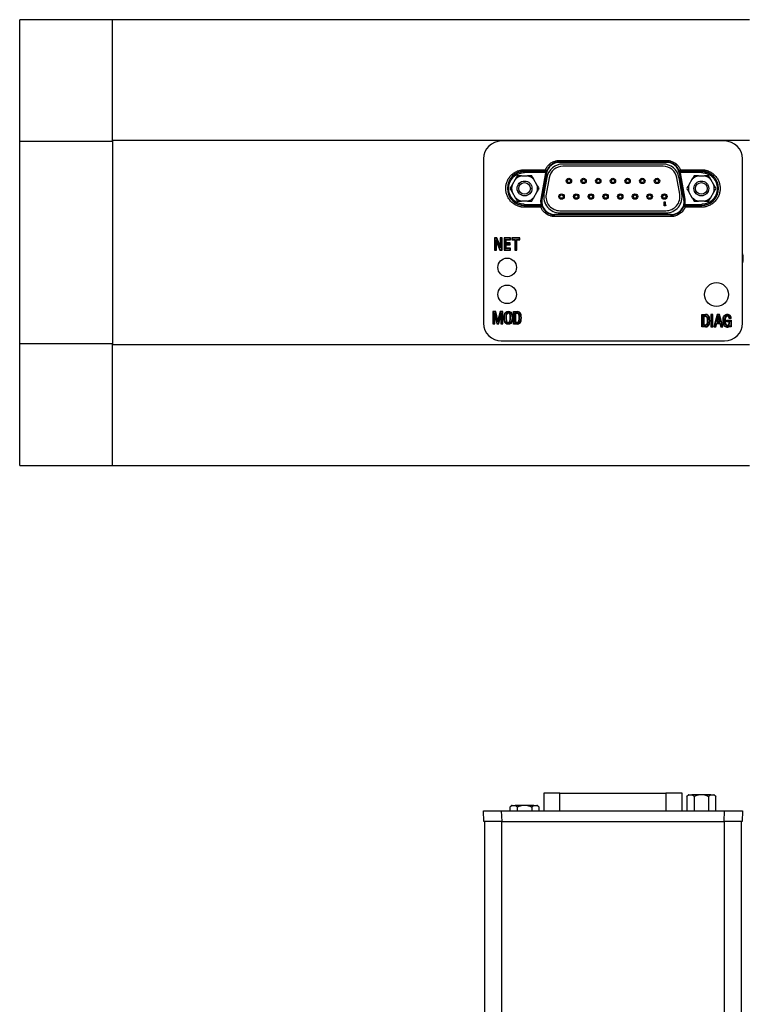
# Model space of a CAD drawing. Header units: inches. Extents: x 2.2 to 32.5, y 1.8 to 20.5.
# Tile 4 of 9: x 8.8 to 14.2, y 13.2 to 20.5. Entities that reach past the tile are written whole.
import ezdxf

# ---------------------------------------------------------------- set-up
doc = ezdxf.new("R2010")
doc.units = ezdxf.units.IN
doc.header["$LTSCALE"] = 2
doc.header["$MEASUREMENT"] = 0

msp = doc.modelspace()

# ---------------------------------------------------------------- linework, layer by layer
at = {"color": 7, "linetype": 'Continuous', "lineweight": 25}
for p, q in [((9.4739, 20.5036), (8.7849, 20.5036)), ((8.7849, 19.6025), (8.7849, 20.5036)), ((14.1983, 20.5036), (9.4739, 20.5036)), ((9.4739, 19.6025), (9.4739, 20.5036)), ((9.4739, 19.6102), (9.4739, 20.5036)), ((8.7849, 19.6025), (9.4739, 19.6025)), ((8.7849, 18.0977), (8.7849, 19.6025)), ((9.4739, 19.6102), (14.1983, 19.6102)), ((9.4739, 19.6025), (9.4739, 18.0977)), ((14.0144, 19.6036), (12.3581, 19.6036)), ((12.2256, 19.4712), (12.2256, 18.2518)), ((12.7879, 19.4595), (13.5846, 19.4595)), ((12.7879, 19.4595), (12.7879, 19.4477)), ((12.7879, 19.4477), (13.5846, 19.4477)), ((12.7879, 19.4445), (12.7879, 19.4477)), ((13.5846, 19.4445), (12.7879, 19.4445)), ((13.5846, 19.4477), (13.5846, 19.4595)), ((13.5846, 19.4477), (13.5846, 19.4445)), ((14.1469, 18.2518), (14.1469, 19.4712)), ((12.5303, 19.3906), (12.686, 19.3906)), ((12.5303, 19.3906), (12.5303, 19.3788)), ((12.5303, 19.3788), (12.6886, 19.3788)), ((12.5303, 19.377), (12.5303, 19.3788)), ((12.6899, 19.377), (12.5303, 19.377)), ((12.5303, 19.3691), (12.5303, 19.377)), ((12.6862, 19.3691), (12.5303, 19.3691)), ((12.6859, 19.3677), (12.6512, 19.1708)), ((12.6589, 19.1695), (12.6936, 19.3663)), ((12.6945, 19.3662), (12.6597, 19.1693)), ((12.6862, 19.3691), (12.6859, 19.3677)), ((12.6936, 19.3663), (12.6859, 19.3677)), ((12.6862, 19.3691), (12.6939, 19.3677)), ((12.6886, 19.3788), (12.6899, 19.377)), ((12.6936, 19.3663), (12.6945, 19.3662)), ((13.5577, 19.4327), (12.8147, 19.4327)), ((13.5577, 19.4163), (12.8147, 19.4163)), ((13.678, 19.3662), (13.6788, 19.3663)), ((13.678, 19.3662), (13.7127, 19.1693)), ((13.6863, 19.3691), (13.6786, 19.3677)), ((13.6866, 19.3677), (13.6788, 19.3663)), ((13.6788, 19.3663), (13.7135, 19.1695)), ((13.6825, 19.377), (13.6838, 19.3788)), ((13.8421, 19.377), (13.6825, 19.377)), ((13.6838, 19.3788), (13.8421, 19.3788)), ((13.8421, 19.3691), (13.6863, 19.3691)), ((13.6866, 19.3677), (13.6863, 19.3691)), ((13.6865, 19.3906), (13.8421, 19.3906)), ((13.7213, 19.1708), (13.6866, 19.3677)), ((13.8421, 19.3906), (13.8421, 19.3788)), ((13.8421, 19.377), (13.8421, 19.3788)), ((13.8421, 19.3691), (13.8421, 19.377)), ((12.4605, 19.3174), (12.438, 19.2786)), ((12.5078, 19.3448), (12.5527, 19.3448)), ((12.6224, 19.2786), (12.6, 19.3174)), ((12.6962, 19.3332), (12.6747, 19.2112)), ((12.7123, 19.3303), (12.6908, 19.2083)), ((13.6817, 19.2083), (13.6601, 19.3303)), ((13.6978, 19.2112), (13.6763, 19.3332)), ((13.7725, 19.3174), (13.75, 19.2786)), ((13.8198, 19.3448), (13.8647, 19.3448)), ((13.9344, 19.2786), (13.912, 19.3174)), ((12.438, 19.2239), (12.4605, 19.1851)), ((12.6, 19.1851), (12.6224, 19.2239)), ((13.75, 19.2239), (13.7725, 19.1851)), ((13.912, 19.1851), (13.9344, 19.2239)), ((12.5527, 19.1578), (12.5078, 19.1578)), ((12.6512, 19.1708), (12.6589, 19.1695)), ((12.6597, 19.1693), (12.6589, 19.1695)), ((13.567, 19.1513), (13.5729, 19.1513)), ((13.567, 19.1213), (13.567, 19.1513)), ((13.5729, 19.1513), (13.5729, 19.1264)), ((13.7135, 19.1695), (13.7127, 19.1693)), ((13.7135, 19.1695), (13.7213, 19.1708)), ((13.8647, 19.1578), (13.8198, 19.1578)), ((12.5303, 19.1334), (12.5303, 19.1255)), ((12.5303, 19.1334), (12.6514, 19.1334)), ((12.5303, 19.1255), (12.5303, 19.1237)), ((12.5303, 19.1255), (12.6552, 19.1255)), ((12.6539, 19.1237), (12.5303, 19.1237)), ((12.5303, 19.1119), (12.5303, 19.1237)), ((12.6512, 19.1119), (12.5303, 19.1119)), ((12.6514, 19.1334), (12.6592, 19.1349)), ((12.6552, 19.1255), (12.6539, 19.1237)), ((12.7932, 19.0863), (13.5792, 19.0863)), ((13.5729, 19.1213), (13.567, 19.1213)), ((13.5729, 19.1264), (13.5787, 19.1308)), ((13.5787, 19.1257), (13.5729, 19.1213)), ((13.5787, 19.1308), (13.5787, 19.1257)), ((13.721, 19.1334), (13.7133, 19.1349)), ((13.7185, 19.1237), (13.7173, 19.1255)), ((13.7173, 19.1255), (13.8421, 19.1255)), ((13.8421, 19.1237), (13.7185, 19.1237)), ((13.721, 19.1334), (13.8421, 19.1334)), ((13.8421, 19.1119), (13.7212, 19.1119)), ((13.8421, 19.1334), (13.8421, 19.1255)), ((13.8421, 19.1255), (13.8421, 19.1237)), ((13.8421, 19.1119), (13.8421, 19.1237)), ((12.7532, 19.058), (12.7532, 19.0548)), ((13.6193, 19.058), (12.7532, 19.058)), ((12.7532, 19.043), (12.7532, 19.0548)), ((13.6193, 19.0548), (12.7532, 19.0548)), ((13.6193, 19.043), (12.7532, 19.043)), ((12.7932, 19.0699), (13.5792, 19.0699)), ((13.6193, 19.058), (13.6193, 19.0548)), ((13.6193, 19.043), (13.6193, 19.0548)), ((12.3074, 18.8855), (12.3074, 18.7934)), ((12.3253, 18.8855), (12.3074, 18.8855)), ((12.3102, 18.8827), (12.3074, 18.8855)), ((12.3102, 18.8827), (12.3102, 18.7962)), ((12.3234, 18.8827), (12.3102, 18.8827)), ((12.3194, 18.8705), (12.3222, 18.8561)), ((12.3194, 18.8705), (12.3491, 18.7962)), ((12.3194, 18.7962), (12.3194, 18.8705)), ((12.3222, 18.7934), (12.3222, 18.8561)), ((12.3222, 18.8561), (12.3472, 18.7934)), ((12.3234, 18.8827), (12.3253, 18.8855)), ((12.3524, 18.81), (12.3234, 18.8827)), ((12.3496, 18.8245), (12.3253, 18.8855)), ((12.3644, 18.8855), (12.3496, 18.8855)), ((12.3496, 18.8855), (12.3496, 18.8245)), ((12.3524, 18.8827), (12.3496, 18.8855)), ((12.3524, 18.8827), (12.3524, 18.81)), ((12.3616, 18.8827), (12.3524, 18.8827)), ((12.3616, 18.8827), (12.3644, 18.8855)), ((12.3616, 18.7962), (12.3616, 18.8827)), ((12.3644, 18.7934), (12.3644, 18.8855)), ((12.3782, 18.8855), (12.3782, 18.7934)), ((12.4269, 18.8855), (12.3782, 18.8855)), ((12.381, 18.8827), (12.3782, 18.8855)), ((12.381, 18.8827), (12.381, 18.7962)), ((12.4241, 18.8827), (12.381, 18.8827)), ((12.3903, 18.8457), (12.3903, 18.8734)), ((12.3903, 18.8734), (12.3931, 18.8706)), ((12.3903, 18.8734), (12.4241, 18.8734)), ((12.3931, 18.8485), (12.3931, 18.8706)), ((12.3931, 18.8706), (12.4269, 18.8706)), ((12.4241, 18.8827), (12.4269, 18.8855)), ((12.4241, 18.8734), (12.4241, 18.8827)), ((12.4241, 18.8734), (12.4269, 18.8706)), ((12.4269, 18.8706), (12.4269, 18.8855)), ((12.4363, 18.8855), (12.4363, 18.8706)), ((12.4949, 18.8855), (12.4363, 18.8855)), ((12.4391, 18.8827), (12.4363, 18.8855)), ((12.4391, 18.8734), (12.4363, 18.8706)), ((12.4363, 18.8706), (12.4583, 18.8706)), ((12.4921, 18.8827), (12.4391, 18.8827)), ((12.4391, 18.8827), (12.4391, 18.8734)), ((12.4391, 18.8734), (12.4611, 18.8734)), ((12.4611, 18.8734), (12.4583, 18.8706)), ((12.4583, 18.8706), (12.4583, 18.7934)), ((12.4611, 18.8734), (12.4611, 18.7962)), ((12.4713, 18.7962), (12.4713, 18.8734)), ((12.4713, 18.8734), (12.4741, 18.8706)), ((12.4713, 18.8734), (12.4921, 18.8734)), ((12.4741, 18.7934), (12.4741, 18.8706)), ((12.4741, 18.8706), (12.4949, 18.8706)), ((12.4921, 18.8827), (12.4949, 18.8855)), ((12.4921, 18.8734), (12.4921, 18.8827)), ((12.4921, 18.8734), (12.4949, 18.8706)), ((12.4949, 18.8706), (12.4949, 18.8855)), ((12.3102, 18.7962), (12.3074, 18.7934)), ((12.3074, 18.7934), (12.3222, 18.7934)), ((12.3102, 18.7962), (12.3194, 18.7962)), ((12.3194, 18.7962), (12.3222, 18.7934)), ((12.3491, 18.7962), (12.3472, 18.7934)), ((12.3472, 18.7934), (12.3644, 18.7934)), ((12.3491, 18.7962), (12.3616, 18.7962)), ((12.3524, 18.81), (12.3496, 18.8245)), ((12.3616, 18.7962), (12.3644, 18.7934)), ((12.381, 18.7962), (12.3782, 18.7934)), ((12.3782, 18.7934), (12.4269, 18.7934)), ((12.381, 18.7962), (12.4241, 18.7962)), ((12.3903, 18.8457), (12.3931, 18.8485)), ((12.4217, 18.8457), (12.3903, 18.8457)), ((12.3903, 18.8369), (12.3931, 18.8341)), ((12.3903, 18.8369), (12.4217, 18.8369)), ((12.3903, 18.8053), (12.3903, 18.8369)), ((12.3903, 18.8053), (12.3931, 18.8081)), ((12.4241, 18.8053), (12.3903, 18.8053)), ((12.4245, 18.8485), (12.3931, 18.8485)), ((12.3931, 18.8081), (12.3931, 18.8341)), ((12.3931, 18.8341), (12.4245, 18.8341)), ((12.4269, 18.8081), (12.3931, 18.8081)), ((12.4217, 18.8457), (12.4245, 18.8485)), ((12.4217, 18.8369), (12.4217, 18.8457)), ((12.4217, 18.8369), (12.4245, 18.8341)), ((12.4241, 18.8053), (12.4269, 18.8081)), ((12.4241, 18.7962), (12.4241, 18.8053)), ((12.4241, 18.7962), (12.4269, 18.7934)), ((12.4245, 18.8341), (12.4245, 18.8485)), ((12.4269, 18.7934), (12.4269, 18.8081)), ((12.4611, 18.7962), (12.4583, 18.7934)), ((12.4583, 18.7934), (12.4741, 18.7934)), ((12.4611, 18.7962), (12.4713, 18.7962)), ((12.4713, 18.7962), (12.4741, 18.7934)), ((12.2954, 18.3375), (12.2954, 18.2457)), ((12.3171, 18.3375), (12.2954, 18.3375)), ((12.2982, 18.3348), (12.2954, 18.3375)), ((12.3149, 18.3348), (12.2982, 18.3348)), ((12.2982, 18.3348), (12.2982, 18.2485)), ((12.3078, 18.3288), (12.3105, 18.3062)), ((12.3078, 18.3288), (12.3278, 18.2485)), ((12.3078, 18.2485), (12.3078, 18.3288)), ((12.3105, 18.2457), (12.3105, 18.3062)), ((12.3105, 18.3062), (12.3256, 18.2457)), ((12.3149, 18.3348), (12.3171, 18.3375)), ((12.3325, 18.2619), (12.3149, 18.3348)), ((12.3326, 18.2732), (12.3171, 18.3375)), ((12.3517, 18.3348), (12.3325, 18.2619)), ((12.3325, 18.2619), (12.3326, 18.2732)), ((12.3496, 18.3375), (12.3326, 18.2732)), ((12.3375, 18.2485), (12.3583, 18.3288)), ((12.3396, 18.2457), (12.3555, 18.307)), ((12.3705, 18.3375), (12.3496, 18.3375)), ((12.3517, 18.3348), (12.3496, 18.3375)), ((12.3678, 18.3348), (12.3517, 18.3348)), ((12.3583, 18.3288), (12.3555, 18.307)), ((12.3555, 18.307), (12.3555, 18.2457)), ((12.3583, 18.3288), (12.3583, 18.2485)), ((12.3678, 18.3348), (12.3705, 18.3375)), ((12.3678, 18.2485), (12.3678, 18.3348)), ((12.3705, 18.2457), (12.3705, 18.3375)), ((12.3812, 18.2665), (12.3839, 18.2671)), ((12.3941, 18.3158), (12.3968, 18.3153)), ((12.422, 18.2679), (12.4247, 18.2674)), ((12.4375, 18.3167), (12.4348, 18.3162)), ((12.4348, 18.2671), (12.4375, 18.2665)), ((12.4402, 18.2916), (12.4375, 18.2916)), ((12.4478, 18.3378), (12.476, 18.3378)), ((12.4478, 18.2454), (12.4478, 18.3378)), ((12.4506, 18.335), (12.4478, 18.3378)), ((12.4506, 18.335), (12.4506, 18.2482)), ((12.4506, 18.335), (12.476, 18.335)), ((12.4604, 18.3266), (12.4632, 18.3238)), ((12.4604, 18.3266), (12.4604, 18.2566)), ((12.4632, 18.3238), (12.4632, 18.2594)), ((12.476, 18.335), (12.476, 18.3378)), ((13.8451, 18.3163), (13.8732, 18.3163)), ((13.8451, 18.2239), (13.8451, 18.3163)), ((13.8479, 18.3135), (13.8451, 18.3163)), ((13.8479, 18.3135), (13.8479, 18.2267)), ((13.8479, 18.3135), (13.8733, 18.3135)), ((13.8577, 18.3051), (13.8577, 18.2351)), ((13.8577, 18.3051), (13.8605, 18.3023)), ((13.8605, 18.3023), (13.8605, 18.2379)), ((13.8733, 18.3135), (13.8732, 18.3163)), ((13.9121, 18.3166), (13.9121, 18.2239)), ((13.9279, 18.3166), (13.9121, 18.3166)), ((13.9148, 18.3138), (13.9121, 18.3166)), ((13.9252, 18.3138), (13.9148, 18.3138)), ((13.9148, 18.3138), (13.9148, 18.2267)), ((13.9252, 18.3138), (13.9279, 18.3166)), ((13.9252, 18.2267), (13.9252, 18.3138)), ((13.9279, 18.2239), (13.9279, 18.3166)), ((13.96, 18.3162), (13.9348, 18.2239)), ((13.9621, 18.3134), (13.9384, 18.2267)), ((13.9683, 18.3057), (13.9569, 18.2607)), ((13.9768, 18.3162), (13.96, 18.3162)), ((13.9621, 18.3134), (13.96, 18.3162)), ((13.9683, 18.2943), (13.9605, 18.2635)), ((13.9747, 18.3134), (13.9621, 18.3134)), ((13.9683, 18.2943), (13.9683, 18.3057)), ((13.9796, 18.2607), (13.9683, 18.3057)), ((13.976, 18.2635), (13.9683, 18.2943)), ((13.9747, 18.3134), (13.9768, 18.3162)), ((13.9987, 18.2267), (13.9747, 18.3134)), ((14.0023, 18.2239), (13.9768, 18.3162)), ((14.0294, 18.2749), (14.0641, 18.2749)), ((14.0294, 18.2607), (14.0294, 18.2749)), ((14.0322, 18.2721), (14.0294, 18.2749)), ((14.0322, 18.2721), (14.0613, 18.2721)), ((14.0322, 18.2635), (14.0322, 18.2721)), ((14.0474, 18.2937), (14.0502, 18.2942)), ((14.0632, 18.2861), (14.0482, 18.2861)), ((14.0604, 18.2889), (14.0508, 18.2889)), ((14.0613, 18.2721), (14.0641, 18.2749)), ((14.0613, 18.2721), (14.0613, 18.2269)), ((14.0641, 18.2749), (14.0641, 18.2241)), ((12.2982, 18.2485), (12.2954, 18.2457)), ((12.2954, 18.2457), (12.3105, 18.2457)), ((12.2982, 18.2485), (12.3078, 18.2485)), ((12.3078, 18.2485), (12.3105, 18.2457)), ((12.3278, 18.2485), (12.3256, 18.2457)), ((12.3256, 18.2457), (12.3396, 18.2457)), ((12.3278, 18.2485), (12.3375, 18.2485)), ((12.3375, 18.2485), (12.3396, 18.2457)), ((12.3583, 18.2485), (12.3555, 18.2457)), ((12.3555, 18.2457), (12.3705, 18.2457)), ((12.3583, 18.2485), (12.3678, 18.2485)), ((12.3678, 18.2485), (12.3705, 18.2457)), ((12.4506, 18.2482), (12.4478, 18.2454)), ((12.476, 18.2454), (12.4478, 18.2454)), ((12.4506, 18.2482), (12.476, 18.2482)), ((12.4604, 18.2566), (12.4632, 18.2594)), ((12.476, 18.2482), (12.476, 18.2454)), ((13.8479, 18.2267), (13.8451, 18.2239)), ((13.8732, 18.2239), (13.8451, 18.2239)), ((13.8479, 18.2267), (13.8733, 18.2267)), ((13.8605, 18.2379), (13.8577, 18.2351)), ((13.8732, 18.2239), (13.8733, 18.2267)), ((13.8988, 18.2455), (13.9015, 18.2449)), ((13.9148, 18.2267), (13.9121, 18.2239)), ((13.9121, 18.2239), (13.9279, 18.2239)), ((13.9148, 18.2267), (13.9252, 18.2267)), ((13.9252, 18.2267), (13.9279, 18.2239)), ((13.9384, 18.2267), (13.9348, 18.2239)), ((13.9348, 18.2239), (13.9505, 18.2239)), ((13.9384, 18.2267), (13.9483, 18.2267)), ((13.9483, 18.2267), (13.9546, 18.252)), ((13.9483, 18.2267), (13.9505, 18.2239)), ((13.9505, 18.2239), (13.9568, 18.2492)), ((13.9546, 18.252), (13.9568, 18.2492)), ((13.9546, 18.252), (13.9818, 18.252)), ((13.9568, 18.2492), (13.9797, 18.2492)), ((13.9605, 18.2635), (13.9569, 18.2607)), ((13.9569, 18.2607), (13.9796, 18.2607)), ((13.9605, 18.2635), (13.976, 18.2635)), ((13.976, 18.2635), (13.9796, 18.2607)), ((13.9818, 18.252), (13.9797, 18.2492)), ((13.9797, 18.2492), (13.9863, 18.2239)), ((13.9818, 18.252), (13.9885, 18.2267)), ((13.9885, 18.2267), (13.9863, 18.2239)), ((13.9863, 18.2239), (14.0023, 18.2239)), ((13.9885, 18.2267), (13.9987, 18.2267)), ((13.9987, 18.2267), (14.0023, 18.2239)), ((14.0322, 18.2635), (14.0294, 18.2607)), ((14.0493, 18.2607), (14.0294, 18.2607)), ((14.052, 18.2635), (14.0322, 18.2635)), ((14.0501, 18.2241), (14.05, 18.2283)), ((14.0528, 18.2269), (14.0501, 18.2241)), ((14.0641, 18.2241), (14.0501, 18.2241)), ((14.0528, 18.2269), (14.0528, 18.2354)), ((14.0613, 18.2269), (14.0528, 18.2269)), ((14.0613, 18.2269), (14.0641, 18.2241)), ((9.4739, 18.0977), (8.7849, 18.0977)), ((8.7849, 17.1966), (8.7849, 18.0977)), ((9.4739, 17.1966), (9.4739, 18.0977)), ((14.1983, 18.09), (9.4739, 18.09)), ((9.4739, 17.1966), (9.4739, 18.09)), ((12.3581, 18.1194), (14.0144, 18.1194)), ((8.7849, 17.1966), (9.4739, 17.1966)), ((9.4739, 17.1966), (14.1983, 17.1966)), ((12.6728, 14.7636), (12.6728, 14.6329)), ((12.7932, 14.7636), (12.6728, 14.7636)), ((12.7932, 14.7636), (13.5792, 14.7636)), ((13.6996, 14.7636), (13.5792, 14.7636)), ((13.6996, 14.6329), (13.6996, 14.7636)), ((13.7461, 14.7518), (13.7343, 14.74)), ((13.7343, 14.74), (13.7343, 14.6329)), ((13.75, 14.7518), (13.7461, 14.7518)), ((13.75, 14.7518), (13.7725, 14.7518)), ((13.8198, 14.7518), (13.7725, 14.7518)), ((13.7882, 14.74), (13.7882, 14.6329)), ((13.8647, 14.7518), (13.8198, 14.7518)), ((13.912, 14.7518), (13.8647, 14.7518)), ((13.8962, 14.74), (13.8962, 14.6329)), ((13.912, 14.7518), (13.9344, 14.7518)), ((13.9384, 14.7518), (13.9344, 14.7518)), ((13.9502, 14.74), (13.9384, 14.7518)), ((13.9502, 14.6329), (13.9502, 14.74)), ((12.2284, 14.5542), (12.2256, 14.6329)), ((12.2256, 14.6329), (12.3581, 14.6329)), ((12.3581, 14.6329), (12.3608, 14.5542)), ((12.3581, 14.6329), (14.0144, 14.6329)), ((12.3946, 14.633), (12.3945, 14.6329)), ((12.4341, 14.6723), (12.4223, 14.6605)), ((12.4223, 14.6605), (12.4223, 14.6329)), ((12.438, 14.6723), (12.4341, 14.6723)), ((12.438, 14.6723), (12.4605, 14.6723)), ((12.5078, 14.6723), (12.4605, 14.6723)), ((12.4762, 14.6605), (12.4762, 14.6329)), ((12.5527, 14.6723), (12.5078, 14.6723)), ((12.6, 14.6723), (12.5527, 14.6723)), ((12.5842, 14.6605), (12.5842, 14.6329)), ((12.6, 14.6723), (12.6224, 14.6723)), ((12.6264, 14.6723), (12.6224, 14.6723)), ((12.6382, 14.6605), (12.6264, 14.6723)), ((12.6382, 14.6329), (12.6382, 14.6605)), ((14.0116, 14.5542), (14.0144, 14.6329)), ((14.0144, 14.6329), (14.1469, 14.6329)), ((14.1469, 14.6329), (14.1441, 14.5542)), ((12.3608, 14.5542), (12.2284, 14.5542)), ((12.2332, 14.5542), (12.2332, 10.8397)), ((12.3582, 14.5542), (12.3582, 10.8397)), ((12.3608, 14.5542), (14.0116, 14.5542)), ((14.1441, 14.5542), (14.0116, 14.5542)), ((14.0142, 10.8397), (14.0142, 14.5542)), ((14.1392, 10.8397), (14.1392, 14.5542))]:
    msp.add_line(p, q, dxfattribs=at)
at = {"color": 8, "linetype": 'Continuous', "lineweight": 25}
for p, q in [((12.7932, 14.6329), (12.7932, 14.7636)), ((13.5792, 14.7636), (13.5792, 14.6329))]:
    msp.add_line(p, q, dxfattribs=at)
at = {"color": 7, "linetype": 'Continuous', "lineweight": 25, "flags": 128}
for points in [[(12.4911, 18.3147), (12.4906, 18.3146), (12.4903, 18.3145), (12.4897, 18.3144), (12.4894, 18.3143), (12.4884, 18.3141)], [(12.4884, 18.2691), (12.4889, 18.269), (12.4893, 18.2689), (12.4898, 18.2688), (12.4903, 18.2687), (12.4907, 18.2686), (12.4911, 18.2685)], [(13.8857, 18.2926), (13.8862, 18.2927), (13.8866, 18.2928), (13.8871, 18.2929), (13.8875, 18.293), (13.888, 18.2931), (13.8884, 18.2932)], [(13.8857, 18.2476), (13.8868, 18.2473), (13.8871, 18.2473), (13.8877, 18.2471), (13.888, 18.2471), (13.8884, 18.2469)]]:
    msp.add_lwpolyline(points, dxfattribs=at)
at = {"color": 7, "linetype": 'Continuous', "lineweight": 25}
for centre, radius in [((12.5302, 19.2513), 0.0551), ((12.5302, 19.2513), 0.0433), ((12.8592, 19.3073), 0.02), ((12.8592, 19.3073), 0.0125), ((12.9682, 19.3073), 0.02), ((12.9682, 19.3073), 0.0125), ((13.0772, 19.3073), 0.02), ((13.0772, 19.3073), 0.0125), ((13.1862, 19.3073), 0.02), ((13.1862, 19.3073), 0.0125), ((13.2952, 19.3073), 0.02), ((13.2952, 19.3073), 0.0125), ((13.4042, 19.3073), 0.02), ((13.4042, 19.3073), 0.0125), ((13.5132, 19.3073), 0.02), ((13.5132, 19.3073), 0.0125), ((13.8422, 19.2513), 0.0551), ((13.8422, 19.2513), 0.0433), ((12.8047, 19.1913), 0.02), ((12.8047, 19.1913), 0.0125), ((12.9138, 19.1913), 0.02), ((12.9138, 19.1913), 0.0125), ((13.0227, 19.1913), 0.02), ((13.0227, 19.1913), 0.0125), ((13.1317, 19.1913), 0.02), ((13.1317, 19.1913), 0.0125), ((13.2407, 19.1913), 0.02), ((13.2407, 19.1913), 0.0125), ((13.3497, 19.1913), 0.02), ((13.3497, 19.1913), 0.0125), ((13.4587, 19.1913), 0.02), ((13.4587, 19.1913), 0.0125), ((13.5677, 19.1913), 0.02), ((13.5677, 19.1913), 0.0125), ((12.4012, 18.6655), 0.0689), ((12.4012, 18.4655), 0.0689), ((13.9546, 18.4639), 0.0886)]:
    msp.add_circle(centre, radius, dxfattribs=at)
for centre, radius, start, end in [((12.7879, 19.3497), 0.0949, 90, 170), ((12.7879, 19.3497), 0.098, 90, 159.55023), ((13.5846, 19.3497), 0.098, 20.44977, 90), ((13.5846, 19.3497), 0.0949, 10, 90), ((12.5303, 19.2513), 0.1276, 90, 270), ((12.5303, 19.2513), 0.1257, 90, 270), ((12.6886, 19.3867), 0.00788, 270.05281, 339.49741), ((12.6899, 19.3849), 0.00788, 270.0536, 340.18742), ((12.7879, 19.3497), 0.0957, 169.17473, 170), ((12.8147, 19.3123), 0.1204, 90, 170), ((12.8147, 19.3123), 0.104, 90, 170), ((13.5577, 19.3123), 0.1204, 10, 90), ((13.5577, 19.3123), 0.104, 10, 90), ((13.6826, 19.3849), 0.00788, 199.81258, 269.9464), ((13.6838, 19.3867), 0.00788, 200.50259, 269.94719), ((13.5846, 19.3497), 0.0957, 10, 10.82527), ((13.8421, 19.2513), 0.1276, 270, 90), ((13.8421, 19.2513), 0.1257, 270, 90), ((12.5302, 19.2513), 0.0962, 103.49293, 136.50707), ((12.5302, 19.2513), 0.0962, 43.49293, 76.50707), ((13.8422, 19.2513), 0.0962, 103.49293, 136.50707), ((13.8422, 19.2513), 0.0962, 43.49293, 76.50707), ((12.5302, 19.2513), 0.0962, 163.49293, 196.50707), ((12.5302, 19.2513), 0.0962, 343.49293, 16.50707), ((13.8422, 19.2513), 0.0962, 163.49293, 196.50707), ((13.8422, 19.2513), 0.0962, 343.49293, 16.50707), ((12.5302, 19.2513), 0.0962, 223.49293, 256.50707), ((12.5302, 19.2513), 0.0962, 283.49293, 316.50707), ((12.7532, 19.1528), 0.0957, 170, 190.82527), ((12.7532, 19.1528), 0.0949, 170, 270), ((12.7932, 19.1903), 0.1204, 170, 270), ((12.7932, 19.1903), 0.104, 170, 270), ((13.5792, 19.1903), 0.1204, 270, 10), ((13.5792, 19.1903), 0.104, 270, 10), ((13.6193, 19.1528), 0.0949, 270, 10), ((13.6193, 19.1528), 0.0957, 349.17473, 10), ((13.8422, 19.2513), 0.0962, 223.49293, 256.50707), ((13.8422, 19.2513), 0.0962, 283.49293, 316.50707), ((12.6539, 19.1158), 0.00788, 20.50259, 89.94719), ((12.6552, 19.1176), 0.00788, 19.81258, 89.9464), ((12.7532, 19.1528), 0.098, 200.44977, 270), ((13.6193, 19.1528), 0.098, 270, 339.55023), ((13.7173, 19.1176), 0.00788, 90.0536, 160.18742), ((13.7185, 19.1158), 0.00788, 90.05281, 159.49741), ((14.0152, 18.732), 0.1378, 342.85286, 17.14714), ((12.4772, 18.31), 0.0278, 14.0954, 92.59202), ((12.4772, 18.31), 0.025, 14.19455, 92.73213), ((12.4772, 18.2732), 0.025, 267.26787, 345.80545), ((12.38, 18.2916), 0.1107, 348.28196, 11.71802), ((12.38, 18.2916), 0.1135, 348.23346, 11.76657), ((12.3884, 18.2916), 0.1157, 347.7502, 12.2498), ((12.3884, 18.2916), 0.1185, 347.72788, 12.27212), ((13.8745, 18.2885), 0.0278, 14.0954, 92.59202), ((13.8745, 18.2885), 0.025, 14.19455, 92.73213), ((13.7773, 18.2701), 0.1107, 348.28196, 11.71802), ((13.7773, 18.2701), 0.1135, 348.23346, 11.76657), ((13.7857, 18.2701), 0.1157, 347.7502, 12.2498), ((13.7857, 18.2701), 0.1185, 347.72788, 12.27212), ((14.1116, 18.2708), 0.0956, 165.60293, 194.84757), ((14.1116, 18.2708), 0.0928, 165.54875, 194.86487), ((14.0346, 18.2915), 0.0158, 9.55316, 169.08163), ((14.0346, 18.2915), 0.0131, 9.73351, 169.43642), ((13.9428, 18.2795), 0.1056, 3.5991, 7.75845), ((13.9428, 18.2795), 0.1084, 4.97919, 7.78271), ((14.0188, 18.2873), 0.0417, 2.20644, 23.28303), ((14.0188, 18.2873), 0.0445, 358.48929, 23.61791), ((12.4772, 18.2732), 0.0278, 267.40798, 345.9046), ((13.8745, 18.2517), 0.0278, 267.40798, 345.9046), ((13.8745, 18.2517), 0.025, 267.26787, 345.80545), ((14.0329, 18.2489), 0.0267, 196.98784, 309.77881), ((14.0329, 18.2489), 0.024, 197.06651, 325.86005), ((14.0348, 18.2501), 0.016, 193.73578, 349.51391), ((14.0348, 18.2501), 0.0133, 193.62407, 349.79383), ((13.9935, 18.2606), 0.0558, 346.67117, 0.04853), ((13.9935, 18.2606), 0.0586, 346.74253, 2.81059)]:
    msp.add_arc(centre, radius, start, end, dxfattribs=at)
for centre, major_axis in [((12.3582, 19.471), (0.0938, -0.0938)), ((14.0142, 19.471), (-0.0938, -0.0938)), ((12.3582, 18.252), (0.0938, 0.0938)), ((14.0142, 18.252), (-0.0938, 0.0938))]:
    msp.add_ellipse(centre, major_axis=major_axis, ratio=0.998783, start_param=2.356803, end_param=3.926382, dxfattribs=at)
for points, knots in [([(12.686, 19.3906), (12.6868, 19.3926), (12.6884, 19.3965), (12.6913, 19.4022), (12.6945, 19.4077), (12.6981, 19.413), (12.7039, 19.4209), (12.713, 19.4306), (12.7261, 19.441), (12.7406, 19.4493), (12.7544, 19.4546), (12.7667, 19.4576), (12.7772, 19.4592), (12.7843, 19.4594), (12.7879, 19.4595)], [0, 0, 0, 0, 0.049034, 0.097833, 0.146561, 0.195385, 0.244471, 0.372168, 0.50003, 0.627727, 0.755588, 0.837152, 0.918365, 1, 1, 1, 1]), ([(13.5846, 19.4595), (13.5867, 19.4595), (13.591, 19.4594), (13.5973, 19.4588), (13.6036, 19.4579), (13.6099, 19.4566), (13.6194, 19.4541), (13.6318, 19.4493), (13.6463, 19.441), (13.6595, 19.4306), (13.6695, 19.4198), (13.6769, 19.4096), (13.6823, 19.4004), (13.6851, 19.3939), (13.6865, 19.3906)], [0, 0, 0, 0, 0.0490344, 0.0978327, 0.1465607, 0.195385, 0.2444709, 0.3721684, 0.5000295, 0.6277271, 0.7555882, 0.8371516, 0.918365, 1, 1, 1, 1]), ([(12.5303, 19.1119), (12.5278, 19.1119), (12.5228, 19.112), (12.5153, 19.1126), (12.5079, 19.1136), (12.5005, 19.115), (12.4933, 19.1168), (12.4861, 19.119), (12.4725, 19.124), (12.4532, 19.1339), (12.4311, 19.152), (12.413, 19.1742), (12.4002, 19.199), (12.3926, 19.225), (12.3902, 19.2513), (12.3926, 19.2775), (12.4002, 19.3035), (12.413, 19.3283), (12.4311, 19.3505), (12.4532, 19.3686), (12.4742, 19.3794), (12.4914, 19.3853), (12.5042, 19.3884), (12.5172, 19.3903), (12.5259, 19.3905), (12.5303, 19.3906)], [0, 0, 0, 0, 0.017282, 0.03444, 0.051524, 0.068585, 0.085673, 0.102839, 0.120132, 0.185086, 0.250089, 0.315043, 0.380046, 0.440006, 0.500014, 0.559975, 0.619983, 0.684937, 0.74994, 0.814895, 0.879897, 0.910049, 0.939937, 0.96983, 1, 1, 1, 1]), ([(12.5303, 19.1334), (12.5282, 19.1334), (12.524, 19.1335), (12.5176, 19.134), (12.5113, 19.1348), (12.5051, 19.136), (12.499, 19.1376), (12.4929, 19.1394), (12.4814, 19.1436), (12.4651, 19.152), (12.4464, 19.1673), (12.4311, 19.1861), (12.4203, 19.207), (12.4138, 19.229), (12.4118, 19.2513), (12.4138, 19.2735), (12.4203, 19.2955), (12.4311, 19.3165), (12.4464, 19.3352), (12.4651, 19.3505), (12.4828, 19.3596), (12.4974, 19.3646), (12.5082, 19.3672), (12.5192, 19.3688), (12.5266, 19.369), (12.5303, 19.3691)], [0, 0, 0, 0, 0.01728, 0.034438, 0.051522, 0.068583, 0.085671, 0.102837, 0.120131, 0.185082, 0.250089, 0.315039, 0.380046, 0.440002, 0.500014, 0.55997, 0.619983, 0.684933, 0.74994, 0.81489, 0.879897, 0.910048, 0.939935, 0.969829, 1, 1, 1, 1]), ([(12.6886, 19.3788), (12.6886, 19.3789), (12.6886, 19.379), (12.6884, 19.3797), (12.6882, 19.3809), (12.6878, 19.3827), (12.687, 19.3859), (12.6863, 19.3889), (12.686, 19.3906)], [0, 0, 0, 0, 0.118982, 0.242099, 0.369552, 0.501522, 0.707558, 1, 1, 1, 1]), ([(12.686, 19.3906), (12.6865, 19.3902), (12.6876, 19.3895), (12.6891, 19.3885), (12.6903, 19.3877), (12.6914, 19.387), (12.6922, 19.3864), (12.6937, 19.3854), (12.6955, 19.3843), (12.6958, 19.3841), (12.696, 19.3839)], [0, 0, 0, 0, 0.1113875, 0.2115897, 0.3006362, 0.3785525, 0.4453606, 0.5010809, 0.7596933, 1, 1, 1, 1]), ([(12.6939, 19.3677), (12.694, 19.3684), (12.6943, 19.37), (12.6948, 19.3722), (12.6954, 19.3743), (12.6958, 19.3762), (12.6963, 19.3778), (12.6967, 19.3795), (12.6971, 19.381), (12.6973, 19.382), (12.6973, 19.3821), (12.6973, 19.3822)], [0, 0, 0, 0, 0.100387, 0.19989, 0.299392, 0.399422, 0.500288, 0.570349, 0.750086, 0.884479, 1, 1, 1, 1]), ([(13.6751, 19.3822), (13.6751, 19.3822), (13.6751, 19.382), (13.6752, 19.3814), (13.6755, 19.3805), (13.6758, 19.3793), (13.6761, 19.378), (13.6767, 19.376), (13.6774, 19.3733), (13.6781, 19.3702), (13.6784, 19.3683), (13.6786, 19.3677)], [0, 0, 0, 0, 0.104533, 0.206076, 0.305586, 0.403701, 0.500809, 0.587364, 0.750485, 0.91308, 1, 1, 1, 1]), ([(13.6764, 19.3839), (13.6765, 19.384), (13.6766, 19.384), (13.6772, 19.3844), (13.6782, 19.3851), (13.6798, 19.3861), (13.6824, 19.3879), (13.685, 19.3896), (13.6865, 19.3906)], [0, 0, 0, 0, 0.118519, 0.241498, 0.369122, 0.501574, 0.701404, 1, 1, 1, 1]), ([(13.6865, 19.3906), (13.6863, 19.3899), (13.686, 19.3884), (13.6856, 19.3864), (13.6852, 19.3848), (13.6849, 19.3835), (13.6845, 19.3816), (13.684, 19.3795), (13.6839, 19.379), (13.6838, 19.3788)], [0, 0, 0, 0, 0.128227, 0.242444, 0.342647, 0.428836, 0.501016, 0.75905, 1, 1, 1, 1]), ([(13.8421, 19.3906), (13.8447, 19.3906), (13.8497, 19.3905), (13.8572, 19.3899), (13.8646, 19.3889), (13.8719, 19.3875), (13.8792, 19.3857), (13.8864, 19.3835), (13.9, 19.3785), (13.9192, 19.3686), (13.9413, 19.3505), (13.9595, 19.3283), (13.9723, 19.3036), (13.9799, 19.2775), (13.9823, 19.2513), (13.9799, 19.225), (13.9723, 19.199), (13.9595, 19.1742), (13.9414, 19.1521), (13.9192, 19.1339), (13.8983, 19.1232), (13.8811, 19.1172), (13.8683, 19.1142), (13.8553, 19.1122), (13.8465, 19.112), (13.8421, 19.1119)], [0, 0, 0, 0, 0.017282, 0.03444, 0.051524, 0.068585, 0.085673, 0.102839, 0.120132, 0.185086, 0.250089, 0.315043, 0.380046, 0.440006, 0.500014, 0.559975, 0.619983, 0.684937, 0.74994, 0.814895, 0.879897, 0.910049, 0.939937, 0.96983, 1, 1, 1, 1]), ([(13.8421, 19.3691), (13.8443, 19.3691), (13.8485, 19.369), (13.8549, 19.3685), (13.8611, 19.3677), (13.8673, 19.3665), (13.8735, 19.365), (13.8796, 19.3631), (13.8911, 19.3589), (13.9073, 19.3505), (13.926, 19.3352), (13.9414, 19.3165), (13.9522, 19.2955), (13.9586, 19.2735), (13.9607, 19.2513), (13.9587, 19.229), (13.9522, 19.207), (13.9414, 19.1861), (13.9261, 19.1674), (13.9073, 19.152), (13.8897, 19.1429), (13.8751, 19.1379), (13.8643, 19.1353), (13.8533, 19.1337), (13.8459, 19.1335), (13.8421, 19.1334)], [0, 0, 0, 0, 0.01728, 0.034438, 0.051522, 0.068583, 0.085671, 0.102837, 0.120131, 0.185082, 0.250089, 0.315039, 0.380046, 0.440002, 0.500014, 0.55997, 0.619983, 0.684933, 0.74994, 0.81489, 0.879897, 0.910048, 0.939935, 0.969829, 1, 1, 1, 1]), ([(12.6512, 19.1119), (12.6514, 19.1127), (12.6517, 19.1141), (12.6522, 19.1161), (12.6525, 19.1177), (12.6529, 19.119), (12.6533, 19.1209), (12.6538, 19.1231), (12.6539, 19.1235), (12.6539, 19.1237)], [0, 0, 0, 0, 0.128227, 0.242444, 0.342647, 0.428836, 0.501016, 0.75905, 1, 1, 1, 1]), ([(12.6613, 19.1186), (12.6613, 19.1185), (12.6611, 19.1185), (12.6605, 19.1181), (12.6595, 19.1175), (12.658, 19.1164), (12.6553, 19.1146), (12.6528, 19.1129), (12.6512, 19.1119)], [0, 0, 0, 0, 0.118519, 0.241498, 0.369122, 0.501574, 0.701404, 1, 1, 1, 1]), ([(12.7532, 19.043), (12.751, 19.043), (12.7468, 19.0431), (12.7404, 19.0437), (12.7341, 19.0446), (12.7279, 19.0459), (12.7184, 19.0484), (12.7059, 19.0532), (12.6914, 19.0615), (12.6783, 19.0719), (12.6683, 19.0827), (12.6609, 19.093), (12.6555, 19.1021), (12.6527, 19.1086), (12.6512, 19.1119)], [0, 0, 0, 0, 0.049034, 0.097833, 0.146561, 0.195385, 0.244471, 0.372168, 0.50003, 0.627727, 0.755588, 0.837152, 0.918365, 1, 1, 1, 1]), ([(12.6626, 19.1203), (12.6626, 19.1204), (12.6626, 19.1205), (12.6625, 19.1211), (12.6623, 19.122), (12.662, 19.1232), (12.6616, 19.1245), (12.6611, 19.1265), (12.6604, 19.1292), (12.6597, 19.1323), (12.6593, 19.1342), (12.6592, 19.1349)], [0, 0, 0, 0, 0.104533, 0.206076, 0.305586, 0.403701, 0.500809, 0.587364, 0.750485, 0.91308, 1, 1, 1, 1]), ([(13.7212, 19.1119), (13.7204, 19.1099), (13.7187, 19.106), (13.7158, 19.1003), (13.7126, 19.0948), (13.7091, 19.0895), (13.7032, 19.0816), (13.6942, 19.0719), (13.681, 19.0615), (13.6665, 19.0532), (13.6528, 19.0479), (13.6405, 19.0449), (13.6299, 19.0433), (13.6229, 19.0431), (13.6193, 19.043)], [0, 0, 0, 0, 0.049034, 0.097833, 0.146561, 0.195385, 0.244471, 0.372168, 0.50003, 0.627727, 0.755588, 0.837152, 0.918365, 1, 1, 1, 1]), ([(13.7133, 19.1349), (13.7131, 19.1341), (13.7128, 19.1326), (13.7123, 19.1303), (13.7118, 19.1282), (13.7113, 19.1263), (13.7109, 19.1247), (13.7105, 19.123), (13.7101, 19.1215), (13.7098, 19.1205), (13.7098, 19.1204), (13.7099, 19.1203)], [0, 0, 0, 0, 0.100387, 0.19989, 0.299392, 0.399422, 0.500288, 0.570349, 0.750086, 0.884479, 1, 1, 1, 1]), ([(13.7212, 19.1119), (13.7207, 19.1123), (13.7196, 19.113), (13.7181, 19.114), (13.7168, 19.1149), (13.7158, 19.1155), (13.715, 19.1161), (13.7135, 19.1171), (13.7117, 19.1182), (13.7113, 19.1185), (13.7111, 19.1186)], [0, 0, 0, 0, 0.111387, 0.21159, 0.300636, 0.378552, 0.445361, 0.501081, 0.759693, 1, 1, 1, 1]), ([(13.7185, 19.1237), (13.7185, 19.1236), (13.7186, 19.1235), (13.7187, 19.1228), (13.719, 19.1217), (13.7194, 19.1198), (13.7202, 19.1167), (13.7208, 19.1137), (13.7212, 19.1119)], [0, 0, 0, 0, 0.118982, 0.242099, 0.369552, 0.501522, 0.707558, 1, 1, 1, 1]), ([(12.3812, 18.3167), (12.3838, 18.33), (12.3962, 18.34), (12.4226, 18.34), (12.435, 18.33), (12.4375, 18.3167)], [0.0098039, 0.0098039, 0.0098039, 0.0098039, 0.5, 0.5, 0.9901961, 0.9901961, 0.9901961, 0.9901961]), ([(12.3839, 18.2671), (12.3839, 18.2671), (12.3839, 18.2671), (12.3839, 18.2671), (12.3804, 18.2832), (12.3804, 18.3), (12.3839, 18.3161), (12.3839, 18.3161), (12.3839, 18.3161), (12.3839, 18.3162)], [0.0091163, 0.0091163, 0.0091163, 0.0091163, 0.0098039, 0.0098039, 0.0098039, 0.9901961, 0.9901961, 0.9901961, 0.9908837, 0.9908837, 0.9908837, 0.9908837]), ([(12.3839, 18.3162), (12.3839, 18.3162), (12.3839, 18.3162), (12.3839, 18.3162), (12.3862, 18.3282), (12.3975, 18.3372), (12.4213, 18.3372), (12.4325, 18.3282), (12.4348, 18.3162), (12.4348, 18.3162), (12.4348, 18.3162), (12.4348, 18.3162)], [0.0093406, 0.0093406, 0.0093406, 0.0093406, 0.0098039, 0.0098039, 0.0098039, 0.5, 0.5, 0.9901961, 0.9901961, 0.9901961, 0.9906594, 0.9906594, 0.9906594, 0.9906594]), ([(12.4348, 18.2671), (12.4348, 18.267), (12.4348, 18.267), (12.4348, 18.267), (12.4325, 18.255), (12.4213, 18.246), (12.3975, 18.246), (12.3862, 18.255), (12.3839, 18.267), (12.3839, 18.267), (12.3839, 18.267), (12.3839, 18.2671)], [0.0093406, 0.0093406, 0.0093406, 0.0093406, 0.0098039, 0.0098039, 0.0098039, 0.5, 0.5, 0.9901961, 0.9901961, 0.9901961, 0.9906594, 0.9906594, 0.9906594, 0.9906594]), ([(12.3941, 18.3158), (12.3926, 18.3083), (12.3919, 18.3007), (12.3917, 18.2855), (12.3923, 18.2779), (12.3938, 18.2684), (12.3942, 18.2665), (12.3955, 18.2629), (12.3965, 18.2613), (12.4004, 18.2571), (12.4041, 18.2552), (12.4116, 18.2545), (12.4155, 18.2557), (12.4217, 18.2603), (12.424, 18.2636), (12.4247, 18.2674)], [0, 0, 0, 0, 0.25, 0.25, 0.5, 0.5, 0.5625, 0.5625, 0.625, 0.625, 0.75, 0.75, 0.875, 0.875, 1, 1, 1, 1]), ([(12.3968, 18.3153), (12.3942, 18.3016), (12.3938, 18.2879), (12.396, 18.2724), (12.3962, 18.2707), (12.3969, 18.2673), (12.3974, 18.2656), (12.3998, 18.261), (12.4029, 18.2588), (12.4095, 18.257), (12.4132, 18.2578), (12.4191, 18.2615), (12.4213, 18.2645), (12.422, 18.2679)], [0, 0, 0, 0, 0.5, 0.5, 0.5625, 0.5625, 0.625, 0.625, 0.75, 0.75, 0.875, 0.875, 1, 1, 1, 1]), ([(12.4247, 18.2674), (12.4275, 18.2818), (12.4277, 18.2969), (12.4249, 18.315), (12.4244, 18.3188), (12.4195, 18.3255), (12.4155, 18.3277), (12.4041, 18.3295), (12.3956, 18.3239), (12.3941, 18.3158)], [0, 0, 0, 0, 0.5, 0.5, 0.625, 0.625, 0.75, 0.75, 1, 1, 1, 1]), ([(12.422, 18.2679), (12.4247, 18.282), (12.425, 18.2968), (12.4222, 18.3145), (12.4217, 18.3178), (12.4177, 18.3232), (12.4144, 18.3251), (12.405, 18.3265), (12.398, 18.3219), (12.3968, 18.3153)], [0, 0, 0, 0, 0.5, 0.5, 0.625, 0.625, 0.75, 0.75, 1, 1, 1, 1]), ([(12.4348, 18.3162), (12.4348, 18.3161), (12.4348, 18.3161), (12.4348, 18.3161), (12.4366, 18.3081), (12.4375, 18.2998), (12.4375, 18.2916)], [0.0085111, 0.0085111, 0.0085111, 0.0085111, 0.009901, 0.009901, 0.009901, 1, 1, 1, 1]), ([(12.4375, 18.2916), (12.4375, 18.2834), (12.4366, 18.2751), (12.4348, 18.2671), (12.4348, 18.2671), (12.4348, 18.2671), (12.4348, 18.2671)], [0, 0, 0, 0, 0.990099, 0.990099, 0.990099, 0.9914889, 0.9914889, 0.9914889, 0.9914889]), ([(12.4911, 18.3147), (12.4911, 18.3148), (12.4911, 18.3148), (12.4911, 18.3148), (12.4896, 18.3201), (12.4847, 18.3249), (12.4737, 18.3275), (12.4685, 18.3266), (12.4632, 18.3266), (12.4623, 18.3266), (12.4613, 18.3266), (12.4604, 18.3266)], [0.0059258, 0.0059258, 0.0059258, 0.0059258, 0.0085566, 0.0085566, 0.0085566, 0.46194, 0.46194, 0.9153233, 0.9153233, 0.9153233, 0.9935631, 0.9935631, 0.9935631, 0.9935631]), ([(12.4604, 18.2566), (12.4613, 18.2566), (12.4623, 18.2566), (12.4632, 18.2566), (12.4691, 18.2566), (12.4749, 18.2557), (12.4853, 18.2588), (12.4897, 18.2634), (12.4911, 18.2684), (12.4911, 18.2684), (12.4911, 18.2684), (12.4911, 18.2685)], [0.0063203, 0.0063203, 0.0063203, 0.0063203, 0.0776173, 0.0776173, 0.0776173, 0.5344373, 0.5344373, 0.9912573, 0.9912573, 0.9912573, 0.9940735, 0.9940735, 0.9940735, 0.9940735]), ([(12.4884, 18.3141), (12.4872, 18.3184), (12.4831, 18.3224), (12.474, 18.3245), (12.4685, 18.3238), (12.4632, 18.3238)], [0.0841656, 0.0841656, 0.0841656, 0.0841656, 0.537549, 0.537549, 0.9909323, 0.9909323, 0.9909323, 0.9909323]), ([(12.4632, 18.2594), (12.4692, 18.2594), (12.475, 18.2587), (12.4836, 18.2612), (12.4873, 18.2651), (12.4884, 18.2691)], [0.0091364, 0.0091364, 0.0091364, 0.0091364, 0.4659564, 0.4659564, 0.9227764, 0.9227764, 0.9227764, 0.9227764]), ([(13.8884, 18.2932), (13.8884, 18.2933), (13.8884, 18.2933), (13.8884, 18.2933), (13.8869, 18.2986), (13.882, 18.3034), (13.871, 18.3059), (13.8658, 18.3051), (13.8605, 18.3051), (13.8595, 18.3051), (13.8586, 18.3051), (13.8577, 18.3051)], [0.0064369, 0.0064369, 0.0064369, 0.0064369, 0.0090677, 0.0090677, 0.0090677, 0.462451, 0.462451, 0.9158344, 0.9158344, 0.9158344, 0.9940742, 0.9940742, 0.9940742, 0.9940742]), ([(13.8605, 18.3023), (13.8658, 18.3023), (13.8713, 18.303), (13.8804, 18.3009), (13.8845, 18.2969), (13.8857, 18.2926)], [0.0090677, 0.0090677, 0.0090677, 0.0090677, 0.462451, 0.462451, 0.9158344, 0.9158344, 0.9158344, 0.9158344]), ([(14.0073, 18.2411), (14.0048, 18.2503), (14.0033, 18.2601), (14.0031, 18.2795), (14.0034, 18.2888), (14.0104, 18.3089), (14.0208, 18.3171), (14.0417, 18.3196), (14.0537, 18.3139), (14.0595, 18.3051)], [0, 0, 0, 0, 0.25, 0.25, 0.5, 0.5, 0.75, 0.75, 1, 1, 1, 1]), ([(14.0571, 18.3038), (14.0517, 18.3117), (14.0409, 18.3167), (14.0221, 18.3144), (14.0127, 18.307), (14.0063, 18.2888), (14.0059, 18.2793), (14.0061, 18.2603), (14.0075, 18.2509), (14.01, 18.2419)], [0.0020497, 0.0020497, 0.0020497, 0.0020497, 0.25, 0.25, 0.5, 0.5, 0.75, 0.75, 0.9996918, 0.9996918, 0.9996918, 0.9996918]), ([(14.0571, 18.3038), (14.0573, 18.3039), (14.0576, 18.304), (14.0578, 18.3042), (14.0581, 18.3043), (14.0583, 18.3044), (14.0586, 18.3046), (14.0589, 18.3047), (14.0592, 18.3049), (14.0595, 18.3051)], [0, 0, 0, 0, 0.0001220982, 0.0001220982, 0.0001220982, 0.0002441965, 0.0002441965, 0.0002441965, 0.0004062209, 0.0004062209, 0.0004062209, 0.0004062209]), ([(12.4375, 18.2665), (12.435, 18.2532), (12.4226, 18.2432), (12.3962, 18.2432), (12.3838, 18.2532), (12.3812, 18.2665)], [0.0098039, 0.0098039, 0.0098039, 0.0098039, 0.5, 0.5, 0.9901961, 0.9901961, 0.9901961, 0.9901961]), ([(13.8577, 18.2351), (13.8586, 18.2351), (13.8595, 18.2351), (13.8605, 18.2351), (13.8664, 18.2351), (13.8722, 18.2342), (13.8826, 18.2373), (13.887, 18.2419), (13.8884, 18.2469), (13.8884, 18.2469), (13.8884, 18.2469), (13.8884, 18.2469)], [0.0059265, 0.0059265, 0.0059265, 0.0059265, 0.0772236, 0.0772236, 0.0772236, 0.5340436, 0.5340436, 0.9908636, 0.9908636, 0.9908636, 0.9936797, 0.9936797, 0.9936797, 0.9936797]), ([(13.8857, 18.2476), (13.8846, 18.2435), (13.8809, 18.2397), (13.8723, 18.2372), (13.8665, 18.2379), (13.8605, 18.2379)], [0.0772236, 0.0772236, 0.0772236, 0.0772236, 0.5340436, 0.5340436, 0.9908636, 0.9908636, 0.9908636, 0.9908636])]:
    msp.add_open_spline(points, degree=3, knots=knots, dxfattribs=at)
for points in [[(12.6899, 19.377), (12.6901, 19.3769), (12.6877, 19.3733), (12.6862, 19.3691)], [(12.6973, 19.3822), (12.6969, 19.3828), (12.6964, 19.3834), (12.696, 19.3839)], [(13.6764, 19.3839), (13.676, 19.3834), (13.6756, 19.3828), (13.6751, 19.3822)], [(13.6863, 19.3691), (13.6847, 19.3732), (13.6823, 19.3769), (13.6825, 19.377)], [(12.4762, 19.3448), (12.4712, 19.336), (12.466, 19.327), (12.4605, 19.3174)], [(12.5078, 19.3448), (12.4968, 19.3448), (12.4863, 19.3448), (12.4762, 19.3448)], [(12.5842, 19.3448), (12.5741, 19.3448), (12.5637, 19.3448), (12.5527, 19.3448)], [(12.6, 19.3174), (12.5945, 19.327), (12.5893, 19.336), (12.5842, 19.3448)], [(13.7882, 19.3448), (13.7832, 19.336), (13.778, 19.327), (13.7725, 19.3174)], [(13.8198, 19.3448), (13.8088, 19.3448), (13.7983, 19.3448), (13.7882, 19.3448)], [(13.8962, 19.3448), (13.8861, 19.3448), (13.8757, 19.3448), (13.8647, 19.3448)], [(13.912, 19.3174), (13.9065, 19.327), (13.9013, 19.336), (13.8962, 19.3448)], [(12.438, 19.2786), (12.4325, 19.269), (12.4273, 19.26), (12.4223, 19.2513)], [(12.4223, 19.2513), (12.4273, 19.2425), (12.4325, 19.2335), (12.438, 19.2239)], [(12.6382, 19.2513), (12.6332, 19.26), (12.6279, 19.269), (12.6224, 19.2786)], [(12.6224, 19.2239), (12.6279, 19.2335), (12.6332, 19.2425), (12.6382, 19.2513)], [(13.75, 19.2786), (13.7445, 19.269), (13.7393, 19.26), (13.7343, 19.2513)], [(13.7343, 19.2513), (13.7393, 19.2425), (13.7445, 19.2335), (13.75, 19.2239)], [(13.9502, 19.2513), (13.9452, 19.26), (13.9399, 19.269), (13.9344, 19.2786)], [(13.9344, 19.2239), (13.9399, 19.2335), (13.9452, 19.2425), (13.9502, 19.2513)], [(12.4605, 19.1851), (12.466, 19.1755), (12.4712, 19.1665), (12.4762, 19.1578)], [(12.4762, 19.1578), (12.4863, 19.1578), (12.4968, 19.1578), (12.5078, 19.1578)], [(12.5527, 19.1578), (12.5637, 19.1578), (12.5741, 19.1578), (12.5842, 19.1578)], [(12.5842, 19.1578), (12.5893, 19.1665), (12.5945, 19.1755), (12.6, 19.1851)], [(12.6512, 19.1708), (12.649, 19.1584), (12.6491, 19.1457), (12.6514, 19.1334)], [(13.721, 19.1334), (13.7234, 19.1457), (13.7235, 19.1584), (13.7213, 19.1708)], [(13.7725, 19.1851), (13.778, 19.1755), (13.7832, 19.1665), (13.7882, 19.1578)], [(13.7882, 19.1578), (13.7983, 19.1578), (13.8088, 19.1578), (13.8198, 19.1578)], [(13.8647, 19.1578), (13.8757, 19.1578), (13.8861, 19.1578), (13.8962, 19.1578)], [(13.8962, 19.1578), (13.9013, 19.1665), (13.9065, 19.1755), (13.912, 19.1851)], [(12.6514, 19.1334), (12.653, 19.1293), (12.6554, 19.1257), (12.6552, 19.1255)], [(12.6613, 19.1186), (12.6617, 19.1192), (12.6622, 19.1197), (12.6626, 19.1203)], [(13.7099, 19.1203), (13.7103, 19.1197), (13.7107, 19.1192), (13.7111, 19.1186)], [(13.7173, 19.1255), (13.717, 19.1257), (13.7194, 19.1293), (13.721, 19.1334)], [(12.3812, 18.2665), (12.3776, 18.283), (12.3776, 18.3002), (12.3812, 18.3167)], [(12.3812, 18.3167), (12.3821, 18.3165), (12.383, 18.3163), (12.3839, 18.3162)], [(12.4375, 18.3167), (12.4393, 18.3085), (12.4402, 18.3), (12.4402, 18.2916)], [(12.4402, 18.2916), (12.4402, 18.2832), (12.4393, 18.2747), (12.4375, 18.2665)], [(12.5015, 18.3162), (12.5024, 18.3164), (12.5033, 18.3166), (12.5042, 18.3168)], [(12.5042, 18.2664), (12.5033, 18.2666), (12.5024, 18.2668), (12.5015, 18.2671)], [(13.8988, 18.2946), (13.8997, 18.2948), (13.9006, 18.2951), (13.9015, 18.2953)], [(14.0217, 18.2939), (14.0208, 18.2941), (14.0199, 18.2943), (14.019, 18.2945)], [(14.0482, 18.2861), (14.0491, 18.287), (14.0499, 18.288), (14.0508, 18.2889)], [(14.0604, 18.2889), (14.0614, 18.288), (14.0623, 18.287), (14.0632, 18.2861)], [(14.01, 18.2419), (14.0091, 18.2416), (14.0082, 18.2413), (14.0073, 18.2411)], [(14.0219, 18.2469), (14.021, 18.2467), (14.0201, 18.2465), (14.0192, 18.2463)], [(14.0478, 18.2477), (14.0487, 18.2475), (14.0496, 18.2473), (14.0505, 18.2472)], [(14.052, 18.2635), (14.0512, 18.2625), (14.0503, 18.2616), (14.0493, 18.2607)], [(14.05, 18.2283), (14.051, 18.2304), (14.0519, 18.2326), (14.0528, 18.2354)], [(13.7343, 14.74), (13.7393, 14.7451), (13.7445, 14.7493), (13.75, 14.7518)], [(13.7725, 14.7518), (13.778, 14.7493), (13.7832, 14.7451), (13.7882, 14.74)], [(13.7882, 14.74), (13.7983, 14.7451), (13.8088, 14.7493), (13.8198, 14.7518)], [(13.8647, 14.7518), (13.8757, 14.7493), (13.8861, 14.7451), (13.8962, 14.74)], [(13.8962, 14.74), (13.9013, 14.7451), (13.9065, 14.7493), (13.912, 14.7518)], [(13.9344, 14.7518), (13.9399, 14.7493), (13.9452, 14.7451), (13.9502, 14.74)], [(12.4223, 14.6605), (12.4273, 14.6655), (12.4325, 14.6697), (12.438, 14.6723)], [(12.4605, 14.6723), (12.466, 14.6697), (12.4712, 14.6655), (12.4762, 14.6605)], [(12.4762, 14.6605), (12.4863, 14.6655), (12.4968, 14.6697), (12.5078, 14.6723)], [(12.5527, 14.6723), (12.5637, 14.6697), (12.5741, 14.6655), (12.5842, 14.6605)], [(12.5842, 14.6605), (12.5893, 14.6655), (12.5945, 14.6697), (12.6, 14.6723)], [(12.6224, 14.6723), (12.6279, 14.6697), (12.6332, 14.6655), (12.6382, 14.6605)]]:
    msp.add_open_spline(points, degree=3, dxfattribs=at)

doc.saveas('drawing.dxf')
